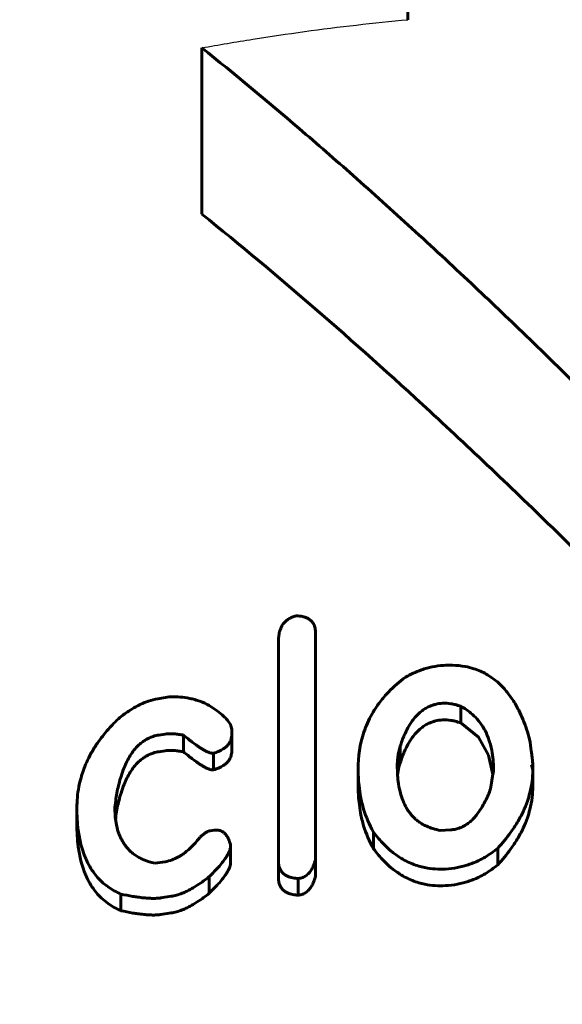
# Model space of a CAD drawing. Header units: millimetres. Extents: x 0 to 841, y 0 to 594.
# Tile 12 of 26: x 218.92 to 221.22, y 370.81 to 375. Entities that reach past the tile are written whole.
import ezdxf

# ---------------------------------------------------------------- set-up
doc = ezdxf.new("R2010")
doc.units = ezdxf.units.MM
for name, pattern in [('K5LT-1', [0]), ('K5LT_BASIC', [0]), ('K5LT_THIN', [0])]:
    doc.linetypes.add(name, pattern=pattern)
doc.layers.add('Системный слой', color=7, linetype='Continuous')
doc.layers.add('Системный слой (1)', color=7, linetype='Continuous', true_color=0x6c6c6c)
doc.styles.add('KDIMTEXTSTYLE', font='txt', dxfattribs={"width": 0.96, "oblique": 15, "height": 5})
doc.styles.add('KTEXTSTYLE', font='txt', dxfattribs={"width": 0.96, "height": 5})
doc.dimstyles.new('KDIMSTYLE (0.50)', dxfattribs={"dimtxt": 5, "dimasz": 1, "dimexe": 2, "dimexo": 0, "dimgap": 1, "dimtad": 1, "dimlfac": 2, "dimtxsty": 'KDIMTEXTSTYLE', "dimsah": 1, "dimcen": 0, "dimdle": 1, "dimadec": 0, "dimazin": 0, "dimtfac": 0.667, "dimtmove": 0, "dimatfit": 3, "dimfxl": 1, "dimtvp": 1, "dimtolj": 1, "dimtzin": 0, "dimarcsym": 0})

# ---------------------------------------------------------------- blocks, each defined once
blk = doc.blocks.new('U15')
at = {"layer": 'Системный слой (1)', "color": 150, "linetype": 'K5LT_BASIC', "lineweight": 60, "true_color": 0x0080ff}
for p, q in [((220.5318, 371.84), (220.5266, 371.8225)), ((220.523, 371.8049), (220.5208, 371.7871)), ((220.5266, 371.8225), (220.523, 371.8049))]:
    blk.add_line(p, q, dxfattribs=at)
blk = doc.blocks.new('U18')
at = {"layer": 'Системный слой (1)', "color": 150, "linetype": 'K5LT_BASIC', "lineweight": 60, "true_color": 0x0080ff}
for p, q in [((220.8642, 371.9483), (220.789, 372.0095)), ((220.9069, 371.8722), (220.8642, 371.9483)), ((220.9255, 371.7908), (220.9069, 371.8722))]:
    blk.add_line(p, q, dxfattribs=at)
blk = doc.blocks.new('D0')
at = {"layer": 'Системный слой (1)'}
for points in [[(212.1897, 388.7054), (212.6897, 389.3636), (207.6897, 388.7054), (212.6897, 388.0471)], [(235.1897, 388.7054), (230.1897, 389.3636), (230.6897, 388.7054), (230.1897, 388.0471)]]:
    blk.add_hatch(color=7, dxfattribs=at).paths.add_polyline_path(points)
at = {"layer": 'Системный слой (1)', "color": 7, "linetype": 'K5LT_THIN', "lineweight": 18}
for p, q in [((207.6897, 365.3306), (207.6897, 390.7054)), ((235.1897, 365.3306), (235.1897, 390.7054)), ((207.6897, 388.7054), (212.6897, 389.3636)), ((212.6897, 389.3636), (212.1897, 388.7054)), ((230.6897, 388.7054), (230.1897, 389.3636)), ((230.1897, 389.3636), (235.1897, 388.7054)), ((212.6897, 388.0471), (207.6897, 388.7054)), ((207.6897, 388.7054), (235.1897, 388.7054)), ((212.1897, 388.7054), (212.6897, 388.0471)), ((235.1897, 388.7054), (230.1897, 388.0471)), ((230.1897, 388.0471), (230.6897, 388.7054))]:
    blk.add_line(p, q, dxfattribs=at)
blk.add_wipeout([(217.7515, 389.7054), (217.7515, 397.0872), (224.8327, 397.0872), (224.8327, 389.7054)]).dxf.layer = 'Системный слой (1)'
at = {"layer": 'Системный слой (1)', "color": 7, "insert": (217.7515, 396.2929), "char_height": 5, "attachment_point": 1, "style": 'KTEXTSTYLE'}
blk.add_mtext('\\fArial|b0|c204|p34;\\H5.0;\\W1.000;\\Q15;\\fGOST Type AU|b0|i0|c204|p34;\\Q15;\\W0.960;55', dxfattribs=at)
blk = doc.blocks.new('KDIMARROW_01')
at = {"layer": 'Системный слой'}
blk.add_hatch(color=0, dxfattribs=at).paths.add_polyline_path([(-5, -0.6583), (0, 0), (-5, 0.6583), (-4.5, 0)])
at = {"layer": 'Системный слой', "color": 0, "linetype": 'K5LT_THIN', "lineweight": 18}
for p, q in [((-4.5, 0), (-5, 0.6583)), ((-5, 0.6583), (0, 0)), ((0, 0), (-5, -0.6583)), ((-5, -0.6583), (-4.5, 0))]:
    blk.add_line(p, q, dxfattribs=at)
at = {"layer": 'Системный слой (1)', "color": 0, "linetype": 'K5LT_THIN', "lineweight": 18}
blk.add_line((638.7246, 310.5806), (638.2246, 310.5806), dxfattribs=at)

msp = doc.modelspace()

# ---------------------------------------------------------------- linework, layer by layer
at = {"layer": 'Системный слой (1)', "color": 150, "linetype": 'K5LT_BASIC', "lineweight": 60, "true_color": 0x0080ff}
for p, q in [((220.5647, 374.9975), (220.5647, 375.3306)), ((219.6897, 374.1708), (219.6897, 374.8779)), ((220.1721, 372.3919), (220.1721, 371.4299)), ((220.015, 371.4212), (220.015, 372.3604)), ((219.5024, 372.1123), (219.5504, 372.1201)), ((220.789, 372.0095), (220.789, 372.0802)), ((219.8166, 371.978), (219.8166, 371.9649)), ((219.8166, 371.8942), (219.8166, 371.9649)), ((219.533, 371.9622), (219.5065, 371.958)), ((219.6116, 371.8866), (219.6116, 371.9574)), ((219.533, 371.8915), (219.5065, 371.8873)), ((219.7381, 371.8104), (219.7381, 371.8811)), ((220.5318, 371.84), (220.5318, 371.9107)), ((220.3532, 371.7428), (220.3532, 371.8135)), ((220.5194, 371.8273), (220.5194, 371.8273)), ((221.0899, 371.8309), (221.0949, 371.8096)), ((221.0949, 371.8096), (221.0949, 371.8352)), ((221.0949, 371.7389), (221.0949, 371.8096)), ((219.3238, 371.6162), (219.3238, 371.6869)), ((219.1585, 371.5775), (219.1585, 371.6482)), ((219.3197, 371.6511), (219.3197, 371.6512)), ((219.7248, 371.551), (219.7422, 371.5534)), ((220.4185, 371.475), (220.4185, 371.5457)), ((220.746, 371.5552), (220.7021, 371.5527)), ((219.8116, 371.4183), (219.8116, 371.489)), ((220.946, 371.4065), (220.946, 371.4773)), ((219.4892, 371.4132), (219.533, 371.4199)), ((220.015, 371.3505), (220.015, 371.4212)), ((220.1721, 371.3592), (220.1721, 371.4299)), ((219.7207, 371.2856), (219.7207, 371.3563)), ((220.0977, 371.2774), (220.0977, 371.3482)), ((219.3453, 371.2116), (219.3453, 371.2823)), ((219.5595, 371.2727), (219.5156, 371.2661)), ((219.5595, 371.202), (219.5156, 371.1954))]:
    msp.add_line(p, q, dxfattribs=at)
msp.add_arc((219.1683, 371.6162), 0.1555, 353.6471, 359.9964, dxfattribs=at)
at = {"layer": 'Системный слой (1)', "color": 7, "linetype": 'K5LT-1'}
msp.add_open_spline([(219.6897, 374.8779), (219.7613, 374.8909), (219.906, 374.9155), (220.1253, 374.948), (220.3455, 374.9757), (220.4919, 374.9908), (220.5647, 374.9975)], degree=3, dxfattribs=at)
at = {"layer": 'Системный слой (1)', "color": 150, "linetype": 'K5LT_BASIC', "lineweight": 60, "true_color": 0x0080ff}
for points, knots in [([(221.4397, 373.2877), (221.3151, 373.4122), (221.1141, 373.61), (220.8274, 373.8834), (220.5835, 374.1098), (220.3396, 374.3294), (220.0435, 374.5877), (219.8285, 374.7664), (219.6897, 374.8779)], [0, 0, 0, 0, 1.979036, 3.177607, 4.485942, 5.764664, 6.928433, 9, 9, 9, 9]), ([(219.6897, 374.1708), (219.851, 374.0413), (220.1766, 373.769), (220.6843, 373.3137), (221.1058, 372.9119), (221.3642, 372.6561), (221.4397, 372.5806)], [0, 0, 0, 0, 1.871552, 3.816812, 6.066917, 7, 7, 7, 7]), ([(220.0895, 372.4646), (220.0837, 372.463), (220.0754, 372.4602), (220.0645, 372.4551), (220.0556, 372.4498), (220.0455, 372.4422), (220.0353, 372.4314), (220.027, 372.4183), (220.0213, 372.4047), (220.0181, 372.3924), (220.0156, 372.3778), (220.015, 372.3674), (220.015, 372.3604)], [0, 0, 0, 0, 1.358897, 2.023749, 2.839894, 3.882622, 5.223402, 6.817403, 8.322351, 9.666934, 10.756035, 13, 13, 13, 13]), ([(220.1721, 372.3919), (220.1721, 372.3984), (220.1713, 372.4081), (220.1678, 372.4212), (220.1632, 372.4314), (220.1556, 372.4419), (220.1446, 372.4509), (220.1314, 372.4575), (220.1133, 372.4628), (220.0989, 372.4643), (220.0895, 372.4646)], [0, 0, 0, 0, 2.005634, 2.963157, 4.094934, 5.34861, 6.666509, 7.845809, 8.939602, 11, 11, 11, 11]), ([(220.7154, 372.2541), (220.6991, 372.2531), (220.6755, 372.2498), (220.6446, 372.2422), (220.6051, 372.2297), (220.5752, 372.2154), (220.5541, 372.2034)], [0, 0, 0, 0, 1.939784, 2.830615, 3.848867, 7, 7, 7, 7]), ([(221.0816, 371.9398), (221.0738, 371.9682), (221.06, 372.0101), (221.0342, 372.0666), (221.0124, 372.105), (220.9849, 372.1431), (220.9559, 372.1746), (220.9247, 372.1999), (220.8978, 372.2168), (220.8723, 372.2297), (220.8428, 372.2409), (220.803, 372.251), (220.7592, 372.2555), (220.7281, 372.2549), (220.7154, 372.2541)], [0, 0, 0, 0, 2.927225, 4.263986, 5.891371, 7.066975, 8.556075, 9.662103, 10.44288, 11.114566, 11.892716, 12.82025, 14.107549, 15, 15, 15, 15]), ([(220.5541, 372.2034), (220.5281, 372.1842), (220.4892, 372.1505), (220.4517, 372.1069), (220.4289, 372.0754), (220.4103, 372.0455), (220.3921, 372.0094), (220.3621, 371.9318), (220.3532, 371.8656), (220.3532, 371.8135)], [0, 0, 0, 0, 1.852839, 3.023743, 3.56165, 4.326802, 5.306302, 6.256576, 10, 10, 10, 10]), ([(219.5024, 372.1123), (219.4885, 372.11), (219.4634, 372.1034), (219.4353, 372.0917), (219.4095, 372.0789), (219.379, 372.0609), (219.355, 372.0435), (219.3412, 372.0326)], [0, 0, 0, 0, 1.761515, 3.275762, 3.914316, 5.538419, 8, 8, 8, 8]), ([(219.7116, 372.0884), (219.6987, 372.0949), (219.6781, 372.1033), (219.649, 372.1113), (219.6214, 372.1169), (219.5886, 372.1204), (219.5626, 372.1205), (219.5504, 372.1201)], [0, 0, 0, 0, 2.276212, 3.385465, 4.427765, 6.326566, 8, 8, 8, 8]), ([(219.8166, 371.978), (219.8166, 371.9847), (219.8134, 371.9983), (219.8026, 372.0158), (219.7895, 372.0308), (219.7716, 372.0476), (219.746, 372.067), (219.7234, 372.0814), (219.7116, 372.0884)], [0, 0, 0, 0, 1.243393, 2.649303, 3.71506, 4.731905, 6.811683, 9, 9, 9, 9]), ([(220.7112, 372.093), (220.7012, 372.0924), (220.6858, 372.09), (220.6658, 372.084), (220.6497, 372.0772), (220.6325, 372.0674), (220.6145, 372.0537), (220.5976, 372.0368), (220.58, 372.0148), (220.5637, 371.9884), (220.5463, 371.9525), (220.5368, 371.9263), (220.5318, 371.9107)], [0, 0, 0, 0, 1.194455, 1.834319, 2.532417, 3.363435, 4.398546, 5.577266, 6.744721, 8.54203, 10.325285, 13, 13, 13, 13]), ([(220.789, 372.0802), (220.7811, 372.0829), (220.7676, 372.087), (220.7418, 372.0924), (220.7236, 372.0937), (220.7112, 372.093)], [0, 0, 0, 0, 1.975482, 3.278358, 6, 6, 6, 6]), ([(220.9287, 371.8037), (220.9287, 371.8298), (220.9259, 371.872), (220.915, 371.9197), (220.9048, 371.9493), (220.8954, 371.9711), (220.8808, 371.9973), (220.8607, 372.0248), (220.8302, 372.0546), (220.8048, 372.0717), (220.789, 372.0802)], [0, 0, 0, 0, 2.819732, 4.525677, 5.216055, 6.116585, 6.989777, 8.283507, 9.474028, 11, 11, 11, 11]), ([(219.3412, 372.0326), (219.3239, 372.0166), (219.2892, 371.9814), (219.2492, 371.9306), (219.2192, 371.8825), (219.1947, 371.8335), (219.1773, 371.7852), (219.1622, 371.7208), (219.1585, 371.6779), (219.1585, 371.6482)], [0, 0, 0, 0, 1.424192, 3.039196, 4.133439, 5.192268, 6.789675, 7.763975, 10, 10, 10, 10]), ([(220.7112, 372.0222), (220.7012, 372.0216), (220.6858, 372.0193), (220.6658, 372.0133), (220.6497, 372.0065), (220.6325, 371.9967), (220.6145, 371.983), (220.5976, 371.9661), (220.58, 371.9441), (220.5637, 371.9177), (220.5463, 371.8818), (220.5368, 371.8556), (220.5318, 371.84)], [0, 0, 0, 0, 1.194455, 1.834319, 2.532417, 3.363435, 4.398546, 5.577266, 6.744721, 8.54203, 10.325285, 13, 13, 13, 13]), ([(220.789, 372.0095), (220.7811, 372.0122), (220.7676, 372.0163), (220.7418, 372.0217), (220.7236, 372.023), (220.7112, 372.0222)], [0, 0, 0, 0, 1.975482, 3.278358, 6, 6, 6, 6]), ([(219.533, 371.9622), (219.5373, 371.9629), (219.5469, 371.9638), (219.5599, 371.9637), (219.5747, 371.9628), (219.5915, 371.9608), (219.6046, 371.9587), (219.6116, 371.9574)], [0, 0, 0, 0, 1.280331, 2.852566, 3.893791, 5.770327, 8, 8, 8, 8]), ([(219.7381, 371.8811), (219.7457, 371.8831), (219.7607, 371.888), (219.7785, 371.897), (219.792, 371.9071), (219.8012, 371.9167), (219.8096, 371.9295), (219.8154, 371.9456), (219.8166, 371.9584), (219.8166, 371.9649)], [0, 0, 0, 0, 1.611866, 3.218605, 4.212773, 5.375535, 6.380831, 8.110097, 10, 10, 10, 10]), ([(219.3238, 371.6869), (219.3274, 371.7084), (219.3339, 371.7403), (219.3463, 371.7846), (219.3574, 371.8159), (219.3707, 371.8456), (219.3844, 371.8705), (219.4007, 371.894), (219.4185, 371.9137), (219.4364, 371.9287), (219.4513, 371.9385), (219.4662, 371.9462), (219.4842, 371.9533), (219.4985, 371.9567), (219.5065, 371.958)], [0, 0, 0, 0, 3.176372, 4.656782, 6.478708, 7.806449, 9.090401, 10.242606, 11.489321, 12.337466, 12.963301, 13.480228, 14.159833, 15, 15, 15, 15]), ([(219.6116, 371.9574), (219.6232, 371.9476), (219.6407, 371.9335), (219.6653, 371.9151), (219.6812, 371.9042), (219.6954, 371.8955), (219.7046, 371.8905), (219.7118, 371.8871), (219.7174, 371.8847), (219.7232, 371.8827), (219.7301, 371.8811), (219.735, 371.8807), (219.7381, 371.8811)], [0, 0, 0, 0, 4.243722, 6.093906, 8.190022, 9.382924, 10.42084, 10.855374, 11.36846, 11.910512, 12.33677, 13, 13, 13, 13]), ([(221.0949, 371.8352), (221.0948, 371.8363), (221.0945, 371.8405), (221.0936, 371.848), (221.0923, 371.859), (221.0905, 371.8733), (221.0869, 371.9006), (221.0839, 371.9234), (221.0816, 371.9398)], [0, 0, 0, 0, 0.279651, 1.083938, 1.948459, 3.106408, 4.764763, 9, 9, 9, 9]), ([(219.3238, 371.6162), (219.3274, 371.6376), (219.3339, 371.6696), (219.3463, 371.7138), (219.3574, 371.7452), (219.3707, 371.7749), (219.3844, 371.7997), (219.4007, 371.8233), (219.4185, 371.843), (219.4364, 371.858), (219.4513, 371.8678), (219.4662, 371.8755), (219.4842, 371.8826), (219.4985, 371.886), (219.5065, 371.8873)], [0, 0, 0, 0, 3.176372, 4.656782, 6.478708, 7.806449, 9.090401, 10.242606, 11.489321, 12.337466, 12.963301, 13.480228, 14.159833, 15, 15, 15, 15]), ([(219.533, 371.8915), (219.5373, 371.8922), (219.5469, 371.8931), (219.5599, 371.893), (219.5747, 371.8921), (219.5915, 371.8901), (219.6046, 371.888), (219.6116, 371.8866)], [0, 0, 0, 0, 1.280331, 2.852566, 3.893791, 5.770327, 8, 8, 8, 8]), ([(219.6116, 371.8866), (219.6232, 371.8769), (219.6407, 371.8627), (219.6653, 371.8444), (219.6812, 371.8334), (219.6954, 371.8248), (219.7046, 371.8197), (219.7118, 371.8163), (219.7174, 371.814), (219.7232, 371.812), (219.7301, 371.8104), (219.735, 371.81), (219.7381, 371.8104)], [0, 0, 0, 0, 4.243722, 6.093906, 8.190022, 9.382924, 10.42084, 10.855374, 11.36846, 11.910512, 12.33677, 13, 13, 13, 13]), ([(219.7381, 371.8104), (219.7457, 371.8124), (219.7607, 371.8173), (219.7785, 371.8263), (219.792, 371.8364), (219.8012, 371.846), (219.8096, 371.8588), (219.8154, 371.8749), (219.8166, 371.8877), (219.8166, 371.8942)], [0, 0, 0, 0, 1.611866, 3.218605, 4.212773, 5.375535, 6.380831, 8.110097, 10, 10, 10, 10]), ([(220.5318, 371.9107), (220.5292, 371.9033), (220.5259, 371.8915), (220.5227, 371.8748), (220.5201, 371.8544), (220.5194, 371.8383), (220.5194, 371.8273)], [0, 0, 0, 0, 1.895078, 2.974424, 4.228318, 7, 7, 7, 7]), ([(220.3532, 371.8135), (220.3532, 371.79), (220.3551, 371.7508), (220.3633, 371.6939), (220.3793, 371.627), (220.4003, 371.577), (220.4185, 371.5457)], [0, 0, 0, 0, 1.792247, 2.985691, 4.372689, 7, 7, 7, 7]), ([(220.5194, 371.8273), (220.5194, 371.8053), (220.5212, 371.7683), (220.5292, 371.7231), (220.5371, 371.6957), (220.5441, 371.6768), (220.5515, 371.6603), (220.5651, 371.6357), (220.5816, 371.6145), (220.601, 371.5969), (220.6138, 371.5871), (220.6287, 371.5778), (220.6473, 371.5684), (220.6713, 371.5594), (220.6913, 371.5546), (220.7021, 371.5527)], [0, 0, 0, 0, 3.21316, 5.337662, 6.618415, 7.310977, 8.190187, 9.16489, 11.199746, 11.738153, 12.459192, 13.178417, 13.816991, 14.846711, 16, 16, 16, 16]), ([(220.9155, 371.7288), (220.9172, 371.7407), (220.9197, 371.7577), (220.9231, 371.7782), (220.9251, 371.789), (220.9265, 371.7957), (220.9276, 371.8002), (220.9283, 371.8025), (220.9287, 371.8037)], [0, 0, 0, 0, 4.273677, 6.127463, 7.381918, 8.168077, 8.557109, 9, 9, 9, 9]), ([(220.946, 371.4773), (220.9657, 371.4988), (220.9953, 371.5347), (221.03, 371.587), (221.0539, 371.6314), (221.0713, 371.6734), (221.0846, 371.7171), (221.0929, 371.7614), (221.0949, 371.794), (221.0949, 371.8096)], [0, 0, 0, 0, 2.160206, 3.504099, 4.883557, 6.189518, 7.217825, 8.675147, 10, 10, 10, 10]), ([(221.0899, 371.8309), (221.0906, 371.8309), (221.0915, 371.831), (221.0926, 371.8314), (221.0932, 371.8317), (221.0937, 371.8321), (221.0943, 371.8327), (221.0948, 371.8337), (221.0949, 371.8347), (221.0949, 371.8352)], [0, 0, 0, 0, 2.222276, 2.917284, 4.189661, 4.806257, 5.554622, 7.533878, 10, 10, 10, 10]), ([(220.3532, 371.7428), (220.3532, 371.7192), (220.3551, 371.68), (220.3633, 371.6232), (220.3793, 371.5563), (220.4003, 371.5063), (220.4185, 371.475)], [0, 0, 0, 0, 1.792247, 2.985691, 4.372689, 7, 7, 7, 7]), ([(220.746, 371.5552), (220.7519, 371.5555), (220.7607, 371.5566), (220.7728, 371.5593), (220.783, 371.5625), (220.7952, 371.5674), (220.8095, 371.5751), (220.8253, 371.5864), (220.8411, 371.6008), (220.8586, 371.6206), (220.8763, 371.646), (220.8969, 371.6833), (220.9089, 371.7116), (220.9155, 371.7288)], [0, 0, 0, 0, 0.803834, 1.194814, 1.68531, 2.286253, 3.053909, 4.063479, 5.25281, 6.466633, 8.439758, 10.595316, 14, 14, 14, 14]), ([(220.946, 371.4065), (220.9657, 371.428), (220.9953, 371.464), (221.03, 371.5162), (221.0539, 371.5607), (221.0713, 371.6027), (221.0846, 371.6463), (221.0929, 371.6907), (221.0949, 371.7233), (221.0949, 371.7389)], [0, 0, 0, 0, 2.160206, 3.504099, 4.883557, 6.189518, 7.217825, 8.675147, 10, 10, 10, 10]), ([(219.1585, 371.6482), (219.1585, 371.6168), (219.1612, 371.5646), (219.1728, 371.5013), (219.1841, 371.4634), (219.1941, 371.4368), (219.2056, 371.4118), (219.2263, 371.376), (219.2547, 371.3416), (219.2964, 371.3073), (219.3255, 371.2909), (219.3453, 371.2823)], [0, 0, 0, 0, 2.717569, 4.491055, 5.556164, 6.135703, 6.927162, 7.892104, 9.611121, 10.514947, 12, 12, 12, 12]), ([(219.3197, 371.6512), (219.3197, 371.6288), (219.3221, 371.5933), (219.3316, 371.5539), (219.3402, 371.5301), (219.3486, 371.512), (219.3603, 371.4926), (219.3746, 371.4745), (219.3908, 371.4589), (219.4077, 371.4461), (219.4248, 371.4359), (219.4506, 371.4237), (219.4727, 371.4168), (219.4892, 371.4132)], [0, 0, 0, 0, 3.177249, 5.03625, 5.765111, 6.763968, 7.828249, 8.879144, 9.839677, 10.715446, 11.50042, 12.205191, 14, 14, 14, 14]), ([(219.1585, 371.5775), (219.1585, 371.5461), (219.1612, 371.4938), (219.1728, 371.4306), (219.1841, 371.3927), (219.1941, 371.3661), (219.2056, 371.3411), (219.2263, 371.3053), (219.2547, 371.2709), (219.2964, 371.2366), (219.3255, 371.2201), (219.3453, 371.2116)], [0, 0, 0, 0, 2.717569, 4.491055, 5.556164, 6.135703, 6.927162, 7.892104, 9.611121, 10.514947, 12, 12, 12, 12]), ([(219.7248, 371.551), (219.7225, 371.5507), (219.719, 371.5498), (219.7137, 371.5478), (219.7087, 371.5453), (219.7028, 371.5417), (219.6971, 371.5376), (219.6896, 371.5316), (219.6844, 371.5269), (219.681, 371.5235)], [0, 0, 0, 0, 1.228086, 1.903536, 3.01693, 4.304084, 5.763661, 7.084259, 10, 10, 10, 10]), ([(219.8116, 371.489), (219.8099, 371.496), (219.8068, 371.5065), (219.8017, 371.5183), (219.7978, 371.5254), (219.7936, 371.5321), (219.7874, 371.5395), (219.7796, 371.5461), (219.7713, 371.5505), (219.764, 371.5527), (219.7547, 371.5543), (219.7474, 371.5541), (219.7422, 371.5534)], [0, 0, 0, 0, 3.050658, 4.519005, 5.289563, 6.364345, 7.665068, 9.038532, 10.106038, 10.868653, 11.461552, 13, 13, 13, 13]), ([(220.4185, 371.5457), (220.4319, 371.5276), (220.4557, 371.499), (220.4882, 371.4688), (220.5114, 371.4507), (220.5311, 371.437), (220.5555, 371.4229), (220.5823, 371.4105), (220.6095, 371.4011), (220.6417, 371.393), (220.6796, 371.388), (220.7092, 371.388), (220.7236, 371.3888)], [0, 0, 0, 0, 2.831904, 4.552748, 5.249176, 6.209631, 7.252971, 8.32491, 9.320868, 10.187581, 11.624415, 13, 13, 13, 13]), ([(219.681, 371.5235), (219.6713, 371.5112), (219.6548, 371.4917), (219.6308, 371.4691), (219.614, 371.4557), (219.6002, 371.4462), (219.584, 371.4366), (219.5622, 371.4265), (219.5432, 371.4215), (219.533, 371.4199)], [0, 0, 0, 0, 2.836421, 4.457599, 5.565654, 6.378735, 7.129014, 8.501926, 10, 10, 10, 10]), ([(219.7207, 371.3563), (219.7322, 371.3674), (219.7503, 371.3857), (219.7718, 371.4103), (219.7854, 371.428), (219.7971, 371.4454), (219.8058, 371.4619), (219.8107, 371.4772), (219.8116, 371.4855), (219.8116, 371.489)], [0, 0, 0, 0, 2.763153, 4.419525, 5.747514, 6.786455, 8.288068, 9.290753, 10, 10, 10, 10]), ([(220.4185, 371.475), (220.4319, 371.4569), (220.4557, 371.4283), (220.4882, 371.3981), (220.5114, 371.38), (220.5311, 371.3663), (220.5555, 371.3522), (220.5823, 371.3398), (220.6095, 371.3304), (220.6417, 371.3223), (220.6796, 371.3173), (220.7092, 371.3173), (220.7236, 371.3181)], [0, 0, 0, 0, 2.831904, 4.552748, 5.249176, 6.209631, 7.252971, 8.32491, 9.320868, 10.187581, 11.624415, 13, 13, 13, 13]), ([(220.7236, 371.3888), (220.741, 371.3898), (220.7664, 371.3929), (220.7986, 371.4001), (220.8208, 371.4067), (220.8433, 371.4148), (220.8677, 371.4256), (220.9043, 371.4453), (220.9299, 371.4637), (220.946, 371.4773)], [0, 0, 0, 0, 2.007096, 2.959322, 3.866339, 4.761938, 5.846685, 7.135548, 10, 10, 10, 10]), ([(220.015, 371.4212), (220.015, 371.4148), (220.0158, 371.4053), (220.0194, 371.3925), (220.024, 371.3824), (220.0315, 371.3723), (220.0415, 371.3639), (220.0527, 371.3578), (220.0639, 371.3536), (220.0787, 371.35), (220.0903, 371.3486), (220.0977, 371.3482)], [0, 0, 0, 0, 2.152084, 3.184713, 4.416577, 5.763724, 7.111067, 8.20902, 9.214573, 10.21258, 12, 12, 12, 12]), ([(220.0977, 371.3482), (220.1032, 371.3487), (220.1114, 371.3505), (220.1218, 371.3546), (220.1298, 371.359), (220.1376, 371.365), (220.1448, 371.3721), (220.1528, 371.3823), (220.1612, 371.397), (220.1678, 371.4139), (220.171, 371.4254), (220.1721, 371.4299)], [0, 0, 0, 0, 1.385304, 2.097206, 2.894418, 3.839953, 4.883056, 5.906957, 7.85626, 10.382224, 12, 12, 12, 12]), ([(219.7207, 371.2856), (219.7322, 371.2967), (219.7503, 371.315), (219.7718, 371.3396), (219.7854, 371.3572), (219.7971, 371.3747), (219.8058, 371.3912), (219.8107, 371.4065), (219.8116, 371.4148), (219.8116, 371.4183)], [0, 0, 0, 0, 2.763153, 4.419525, 5.747514, 6.786455, 8.288068, 9.290753, 10, 10, 10, 10]), ([(220.7236, 371.3181), (220.741, 371.3191), (220.7664, 371.3222), (220.7986, 371.3294), (220.8208, 371.3359), (220.8433, 371.3441), (220.8677, 371.3548), (220.9043, 371.3745), (220.9299, 371.393), (220.946, 371.4065)], [0, 0, 0, 0, 2.007096, 2.959322, 3.866339, 4.761938, 5.846685, 7.135548, 10, 10, 10, 10]), ([(219.5595, 371.2727), (219.5671, 371.2739), (219.5829, 371.2774), (219.6054, 371.2853), (219.6292, 371.296), (219.6504, 371.3076), (219.6736, 371.322), (219.6963, 371.3376), (219.7128, 371.3501), (219.7207, 371.3563)], [0, 0, 0, 0, 1.172641, 2.49978, 3.726851, 5.342358, 6.437715, 8.2602, 10, 10, 10, 10]), ([(220.015, 371.3505), (220.015, 371.3441), (220.0158, 371.3345), (220.0194, 371.3217), (220.024, 371.3117), (220.0315, 371.3016), (220.0415, 371.2932), (220.0527, 371.2871), (220.0639, 371.2829), (220.0787, 371.2793), (220.0903, 371.2779), (220.0977, 371.2774)], [0, 0, 0, 0, 2.152084, 3.184713, 4.416577, 5.763724, 7.111067, 8.20902, 9.214573, 10.21258, 12, 12, 12, 12]), ([(220.0977, 371.2774), (220.1032, 371.278), (220.1114, 371.2798), (220.1218, 371.2839), (220.1298, 371.2883), (220.1376, 371.2942), (220.1448, 371.3014), (220.1528, 371.3116), (220.1612, 371.3263), (220.1678, 371.3432), (220.171, 371.3547), (220.1721, 371.3592)], [0, 0, 0, 0, 1.385304, 2.097206, 2.894418, 3.839953, 4.883056, 5.906957, 7.85626, 10.382224, 12, 12, 12, 12]), ([(219.3453, 371.2823), (219.3622, 371.2787), (219.3861, 371.2741), (219.4185, 371.2691), (219.4417, 371.2662), (219.464, 371.2644), (219.4833, 371.2639), (219.4998, 371.2643), (219.5104, 371.2653), (219.5156, 371.2661)], [0, 0, 0, 0, 3.104947, 4.337969, 5.800212, 7.195549, 8.20947, 9.108899, 10, 10, 10, 10]), ([(219.5595, 371.202), (219.5671, 371.2031), (219.5829, 371.2067), (219.6054, 371.2146), (219.6292, 371.2253), (219.6504, 371.2369), (219.6736, 371.2513), (219.6963, 371.2669), (219.7128, 371.2794), (219.7207, 371.2856)], [0, 0, 0, 0, 1.172641, 2.49978, 3.726851, 5.342358, 6.437715, 8.2602, 10, 10, 10, 10]), ([(219.3453, 371.2116), (219.3622, 371.208), (219.3861, 371.2034), (219.4185, 371.1984), (219.4417, 371.1955), (219.464, 371.1937), (219.4833, 371.1931), (219.4998, 371.1936), (219.5104, 371.1946), (219.5156, 371.1954)], [0, 0, 0, 0, 3.104947, 4.337969, 5.800212, 7.195549, 8.20947, 9.108899, 10, 10, 10, 10])]:
    msp.add_open_spline(points, degree=3, knots=knots, dxfattribs=at)
msp.add_open_spline([(219.3197, 371.6512), (219.3225, 371.6631), (219.3238, 371.675), (219.3238, 371.6869)], degree=3, dxfattribs=at)

# ---------------------------------------------------------------- block references
at = {"layer": 'Системный слой (1)'}
for name in ['U18', 'U15']:
    msp.add_blockref(name, (0, 0), dxfattribs=at)

# ---------------------------------------------------------------- next in the draw order: dimensions: what is measured, and where the dimension line sits
at = {"layer": 'Системный слой (1)', "color": 7}
dim = msp.add_linear_dim(base=(207.6897, 388.7054), p1=(235.1897, 365.3306), p2=(207.6897, 365.3306), dimstyle='KDIMSTYLE (0.50)', override={"dimexo": 0, "dimpost": '\\fGOST Type AU|b0|c204|p34;\\H5.0;\\W0.960;\\Q15;<>', "dimblk1": 'KDIMARROW_01', "dimblk2": 'KDIMARROW_01', "dimse1": 0, "dimse2": 0, "dimclrt": 7, "dimtol": 1, "dimtp": 0, "dimtm": 0, "dimtdec": 5, "dimtolj": 1}, dxfattribs=at)
dim.commit()
dim.dimension.update_dxf_attribs({"geometry": 'D0', "text_midpoint": (221.4397, 388.7054), "dimtype": 160})

doc.saveas('drawing.dxf')
